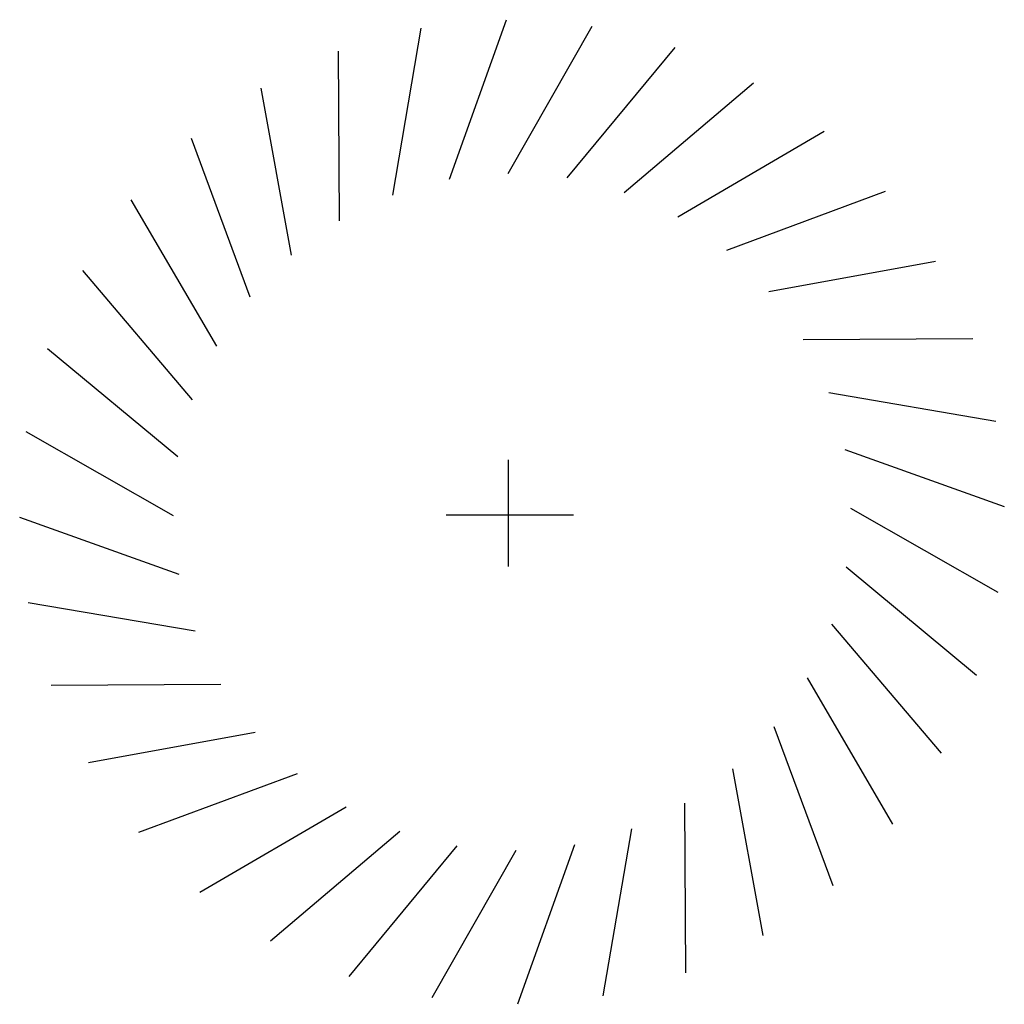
# Model space of a CAD drawing. Header units: millimetres. Extents: x 194.71 to 195.72, y 150.99 to 152.
import ezdxf

# ---------------------------------------------------------------- set-up
doc = ezdxf.new("R2010")
doc.units = ezdxf.units.MM

# ---------------------------------------------------------------- blocks, each defined once
blk = doc.blocks.new('ARBOL03')
for p, q in [((-0.0638, 0.3483), (-0.0052, 0.5122)), ((-0.1221, 0.332), (-0.0929, 0.5036)), ((-0.0034, 0.3543), (0.0827, 0.5055)), ((-0.1768, 0.3057), (-0.1778, 0.4798)), ((0.057, 0.3497), (0.1681, 0.4837)), ((0.1157, 0.3346), (0.2484, 0.4473)), ((-0.2261, 0.2704), (-0.2573, 0.4417)), ((0.171, 0.3096), (0.3212, 0.3976)), ((-0.2684, 0.2271), (-0.3289, 0.3903)), ((0.221, 0.2754), (0.3842, 0.3359)), ((-0.3026, 0.177), (-0.3906, 0.3273)), ((0.2644, 0.2331), (0.4356, 0.2643)), ((-0.3276, 0.1218), (-0.4403, 0.2545)), ((0.2997, 0.1838), (0.4738, 0.1848)), ((-0.3427, 0.0631), (-0.4767, 0.1742)), ((0.3259, 0.1291), (0.4975, 0.0999)), ((-0.3473, 0.0026), (-0.4985, 0.0888)), ((0.3423, 0.0708), (0.5062, 0.0122)), ((-0.0035, 0.0602), (-0.0035, -0.0495)), ((0.3482, 0.0104), (0.4995, -0.0757)), ((-0.3413, -0.0577), (-0.5052, 0.0009)), ((-0.0672, 0.0035), (0.0637, 0.0035)), ((0.3436, -0.05), (0.4776, -0.1611)), ((-0.325, -0.1161), (-0.4966, -0.0869)), ((0.3286, -0.1087), (0.4413, -0.2414)), ((-0.2987, -0.1708), (-0.4728, -0.1718)), ((0.3036, -0.164), (0.3915, -0.3142)), ((-0.2634, -0.22), (-0.4347, -0.2512)), ((0.2694, -0.214), (0.3299, -0.3772)), ((-0.2201, -0.2624), (-0.3833, -0.3229)), ((0.227, -0.2574), (0.2582, -0.4286)), ((0.1777, -0.2927), (0.1788, -0.4668)), ((-0.17, -0.2966), (-0.3203, -0.3845)), ((-0.1148, -0.3216), (-0.2475, -0.4343)), ((0.1231, -0.3189), (0.0939, -0.4905)), ((-0.0561, -0.3366), (-0.1672, -0.4706)), ((0.0044, -0.3412), (-0.0818, -0.4925)), ((0.0647, -0.3353), (0.0061, -0.4992))]:
    blk.add_line(p, q)

msp = doc.modelspace()

# ---------------------------------------------------------------- block references
msp.add_blockref('ARBOL03', (195.2107, 151.487))

doc.saveas('drawing.dxf')
